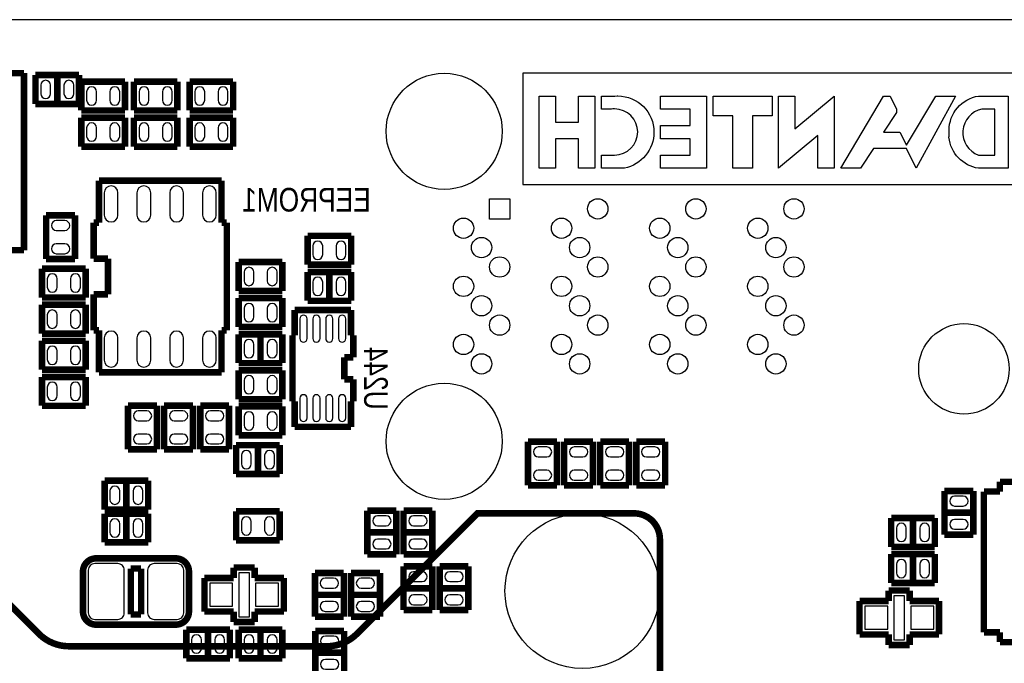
# Model space of a CAD drawing. Extents: x 0 to 181, y -28 to 74.
# Tile 11 of 13: x 108 to 146, y 49 to 74. Entities that reach past the tile are written whole.
import ezdxf
from ezdxf.enums import TextEntityAlignment as Align

# ---------------------------------------------------------------- set-up
doc = ezdxf.new("R2010")
doc.units = 0
doc.layers.add('DXF_BOT', color=7, linetype='CONTINUOUS')

msp = doc.modelspace()

# ---------------------------------------------------------------- linework, layer by layer
at = {"layer": 'DXF_BOT'}
for points in [[(0.040386, 5.266182), (6.040374, 5.266182), (6.040374, 1.066292), (13.640308, 1.066292), (13.640308, 0.066294), (167.140382, 0.066294), (167.140382, 3.316224, -0.414214), (168.14038, 4.316222), (179.83327, 4.316222, 0.199006), (180.186838, 4.46278), (180.493924, 4.769866, 0.198726), (180.640228, 5.123434), (180.640228, 68.509134, 0.198726), (180.493924, 68.862702), (180.186838, 69.169788, 0.199006), (179.83327, 69.316346), (168.14038, 69.316346, -0.414214), (167.140382, 70.316344), (167.140382, 73.566274), (22.64029, 73.566274), (22.64029, 71.966328), (14.400276, 71.966328), (14.400276, 72.4662), (0.040386, 72.4662)], [(108.325412, 71.0311), (108.325412, 70.7009, 1), (108.706412, 70.7009), (108.706412, 71.0311, 1)], [(109.225588, 71.0311), (109.225588, 70.7009, 1), (109.606588, 70.7009), (109.606588, 71.0311, 1)], [(110.484412, 70.4469), (110.484412, 70.7771, 1), (110.103412, 70.7771), (110.103412, 70.4469, 1)], [(111.384588, 70.4469), (111.384588, 70.7771, 1), (111.003588, 70.7771), (111.003588, 70.4469, 1)], [(112.516412, 70.4469), (112.516412, 70.7771, 1), (112.135412, 70.7771), (112.135412, 70.4469, 1)], [(113.416588, 70.4469), (113.416588, 70.7771, 1), (113.035588, 70.7771), (113.035588, 70.4469, 1)], [(114.675412, 70.4469), (114.675412, 70.7771, 1), (114.294412, 70.7771), (114.294412, 70.4469, 1)], [(115.575588, 70.4469), (115.575588, 70.7771, 1), (115.194588, 70.7771), (115.194588, 70.4469, 1)], [(130.937, 67.818), (130.048, 67.818), (130.048, 68.326), (130.556, 68.326, 1), (130.556, 70.11416, 0.035669), (130.429, 70.104), (130.048, 70.104), (130.048, 70.612), (130.55854, 70.612), (130.64744, 70.61454), (130.68046, 70.61454, -0.413153), (132.08, 69.215, -0.3521), (130.937, 67.818)], [(145.796, 67.818), (144.653, 67.818, -0.345938), (143.50746, 69.01688), (143.50746, 69.01942, -0.015935), (143.51, 69.088), (143.51, 69.28104, -0.369514), (144.653, 70.612), (145.796, 70.612)], [(145.288, 70.104), (144.78, 70.104, 0.755546), (144.653, 68.326), (145.288, 68.326)], [(110.484412, 69.0499), (110.484412, 69.3801, 1), (110.103412, 69.3801), (110.103412, 69.0499, 1)], [(111.384588, 69.0499), (111.384588, 69.3801, 1), (111.003588, 69.3801), (111.003588, 69.0499, 1)], [(112.135412, 69.3801), (112.135412, 69.0499, 1), (112.516412, 69.0499), (112.516412, 69.3801, 1)], [(113.035588, 69.3801), (113.035588, 69.0499, 1), (113.416588, 69.0499), (113.416588, 69.3801, 1)], [(114.294412, 69.3801), (114.294412, 69.0499, 1), (114.675412, 69.0499), (114.675412, 69.3801, 1)], [(115.194588, 69.3801), (115.194588, 69.0499, 1), (115.575588, 69.0499), (115.575588, 69.3801, 1)], [(111.3155, 66.004694), (111.3155, 66.868294, 1), (110.7821, 66.868294), (110.7821, 66.004694, 1)], [(112.5855, 66.004694), (112.5855, 66.868294, 1), (112.0521, 66.868294), (112.0521, 66.004694, 1)], [(113.8555, 66.004694), (113.8555, 66.868294, 1), (113.3221, 66.868294), (113.3221, 66.004694, 1)], [(115.1255, 66.004694), (115.1255, 66.868294, 1), (114.5921, 66.868294), (114.5921, 66.004694, 1)], [(109.2581, 65.791588), (108.9279, 65.791588, 1), (108.9279, 65.410588), (109.2581, 65.410588, 1)], [(109.2581, 64.891412), (108.9279, 64.891412, 1), (108.9279, 64.510412), (109.2581, 64.510412, 1)], [(118.866412, 64.8081), (118.866412, 64.4779, 1), (119.247412, 64.4779), (119.247412, 64.8081, 1)], [(119.766588, 64.8081), (119.766588, 64.4779, 1), (120.147588, 64.4779), (120.147588, 64.8081, 1)], [(108.960412, 63.2079), (108.960412, 63.5381, 1), (108.579412, 63.5381), (108.579412, 63.2079, 1)], [(109.860588, 63.2079), (109.860588, 63.5381, 1), (109.479588, 63.5381), (109.479588, 63.2079, 1)], [(116.199412, 63.7921), (116.199412, 63.4619, 1), (116.580412, 63.4619), (116.580412, 63.7921, 1)], [(117.099588, 63.7921), (117.099588, 63.4619, 1), (117.480588, 63.4619), (117.480588, 63.7921, 1)], [(119.247412, 63.0809), (119.247412, 63.4111, 1), (118.866412, 63.4111), (118.866412, 63.0809, 1)], [(120.147588, 63.0809), (120.147588, 63.4111, 1), (119.766588, 63.4111), (119.766588, 63.0809, 1)], [(116.199412, 62.3951), (116.199412, 62.0649, 1), (116.580412, 62.0649), (116.580412, 62.3951, 1)], [(117.099588, 62.3951), (117.099588, 62.0649, 1), (117.480588, 62.0649), (117.480588, 62.3951, 1)], [(108.579412, 62.1411), (108.579412, 61.8109, 1), (108.960412, 61.8109), (108.960412, 62.1411, 1)], [(109.479588, 62.1411), (109.479588, 61.8109, 1), (109.860588, 61.8109), (109.860588, 62.1411, 1)], [(118.363238, 61.991494), (118.363238, 61.229494, 1), (118.642638, 61.229494), (118.642638, 61.991494, 1)], [(118.863364, 61.991494), (118.863364, 61.229494, 1), (119.142764, 61.229494), (119.142764, 61.991494, 1)], [(119.363236, 61.991494), (119.363236, 61.229494, 1), (119.642636, 61.229494), (119.642636, 61.991494, 1)], [(119.863362, 61.991494), (119.863362, 61.229494, 1), (120.142762, 61.229494), (120.142762, 61.991494, 1)], [(111.3155, 60.385706), (111.3155, 61.249306, 1), (110.7821, 61.249306), (110.7821, 60.385706, 1)], [(112.5855, 60.385706), (112.5855, 61.249306, 1), (112.0521, 61.249306), (112.0521, 60.385706, 1)], [(113.8555, 60.385706), (113.8555, 61.249306, 1), (113.3221, 61.249306), (113.3221, 60.385706, 1)], [(115.1255, 60.385706), (115.1255, 61.249306, 1), (114.5921, 61.249306), (114.5921, 60.385706, 1)], [(116.580412, 60.6679), (116.580412, 60.9981, 1), (116.199412, 60.9981), (116.199412, 60.6679, 1)], [(117.480588, 60.6679), (117.480588, 60.9981, 1), (117.099588, 60.9981), (117.099588, 60.6679, 1)], [(108.960412, 60.4139), (108.960412, 60.7441, 1), (108.579412, 60.7441), (108.579412, 60.4139, 1)], [(109.860588, 60.4139), (109.860588, 60.7441, 1), (109.479588, 60.7441), (109.479588, 60.4139, 1)], [(108.579412, 59.3471), (108.579412, 59.0169, 1), (108.960412, 59.0169), (108.960412, 59.3471, 1)], [(109.479588, 59.3471), (109.479588, 59.0169, 1), (109.860588, 59.0169), (109.860588, 59.3471, 1)], [(116.580412, 59.2709), (116.580412, 59.6011, 1), (116.199412, 59.6011), (116.199412, 59.2709, 1)], [(117.480588, 59.2709), (117.480588, 59.6011, 1), (117.099588, 59.6011), (117.099588, 59.2709, 1)], [(118.363238, 58.912506), (118.363238, 58.150506, 1), (118.642638, 58.150506), (118.642638, 58.912506, 1)], [(118.863364, 58.912506), (118.863364, 58.150506, 1), (119.142764, 58.150506), (119.142764, 58.912506, 1)], [(119.363236, 58.912506), (119.363236, 58.150506, 1), (119.642636, 58.150506), (119.642636, 58.912506, 1)], [(119.863362, 58.912506), (119.863362, 58.150506, 1), (120.142762, 58.150506), (120.142762, 58.912506, 1)], [(112.4331, 58.425588), (112.1029, 58.425588, 1), (112.1029, 58.044588), (112.4331, 58.044588, 1)], [(113.8301, 58.425588), (113.4999, 58.425588, 1), (113.4999, 58.044588), (113.8301, 58.044588, 1)], [(115.2271, 58.425588), (114.8969, 58.425588, 1), (114.8969, 58.044588), (115.2271, 58.044588, 1)], [(116.580412, 57.8739), (116.580412, 58.2041, 1), (116.199412, 58.2041), (116.199412, 57.8739, 1)], [(117.480588, 57.8739), (117.480588, 58.2041, 1), (117.099588, 58.2041), (117.099588, 57.8739, 1)], [(112.4331, 57.525412), (112.1029, 57.525412, 1), (112.1029, 57.144412), (112.4331, 57.144412, 1)], [(113.8301, 57.525412), (113.4999, 57.525412, 1), (113.4999, 57.144412), (113.8301, 57.144412, 1)], [(115.2271, 57.525412), (114.8969, 57.525412, 1), (114.8969, 57.144412), (115.2271, 57.144412, 1)], [(116.478812, 56.3753), (116.478812, 56.7055, 1), (116.097812, 56.7055), (116.097812, 56.3753, 1)], [(117.378988, 56.3753), (117.378988, 56.7055, 1), (116.997988, 56.7055), (116.997988, 56.3753, 1)], [(127.9271, 57.028588), (127.5969, 57.028588, 1), (127.5969, 56.647588), (127.9271, 56.647588, 1)], [(129.3241, 57.028588), (128.9939, 57.028588, 1), (128.9939, 56.647588), (129.3241, 56.647588, 1)], [(130.7211, 57.028588), (130.3909, 57.028588, 1), (130.3909, 56.647588), (130.7211, 56.647588, 1)], [(132.1181, 57.028588), (131.7879, 57.028588, 1), (131.7879, 56.647588), (132.1181, 56.647588, 1)], [(127.9271, 56.128412), (127.5969, 56.128412, 1), (127.5969, 55.747412), (127.9271, 55.747412, 1)], [(129.3241, 56.128412), (128.9939, 56.128412, 1), (128.9939, 55.747412), (129.3241, 55.747412, 1)], [(130.7211, 56.128412), (130.3909, 56.128412, 1), (130.3909, 55.747412), (130.7211, 55.747412, 1)], [(132.1181, 56.128412), (131.7879, 56.128412, 1), (131.7879, 55.747412), (132.1181, 55.747412, 1)], [(111.004096, 55.327804), (111.004096, 54.997604, 1), (111.385096, 54.997604), (111.385096, 55.327804, 1)], [(111.904272, 55.327804), (111.904272, 54.997604, 1), (112.285272, 54.997604), (112.285272, 55.327804, 1)], [(144.0561, 55.123588), (143.7259, 55.123588, 1), (143.7259, 54.742588), (144.0561, 54.742588, 1)], [(111.004096, 54.057804), (111.004096, 53.727604, 1), (111.385096, 53.727604), (111.385096, 54.057804, 1)], [(111.904272, 54.057804), (111.904272, 53.727604, 1), (112.285272, 53.727604), (112.285272, 54.057804, 1)], [(116.097812, 54.1401), (116.097812, 53.8099, 1), (116.478812, 53.8099), (116.478812, 54.1401, 1)], [(116.997988, 54.1401), (116.997988, 53.8099, 1), (117.378988, 53.8099), (117.378988, 54.1401, 1)], [(121.3739, 53.980588), (121.7041, 53.980588, 1), (121.7041, 54.361588), (121.3739, 54.361588, 1)], [(122.7709, 53.980588), (123.1011, 53.980588, 1), (123.1011, 54.361588), (122.7709, 54.361588, 1)], [(144.0561, 54.223412), (143.7259, 54.223412, 1), (143.7259, 53.842412), (144.0561, 53.842412, 1)], [(141.853412, 53.5559), (141.853412, 53.8861, 1), (141.472412, 53.8861), (141.472412, 53.5559, 1)], [(142.753588, 53.5559), (142.753588, 53.8861, 1), (142.372588, 53.8861), (142.372588, 53.5559, 1)], [(121.3739, 53.080412), (121.7041, 53.080412, 1), (121.7041, 53.461412), (121.3739, 53.461412, 1)], [(122.7709, 53.080412), (123.1011, 53.080412, 1), (123.1011, 53.461412), (122.7709, 53.461412, 1)], [(141.853412, 52.1589), (141.853412, 52.4891, 1), (141.472412, 52.4891), (141.472412, 52.1589, 1)], [(142.753588, 52.1589), (142.753588, 52.4891, 1), (142.372588, 52.4891), (142.372588, 52.1589, 1)], [(111.308388, 52.5145), (110.419388, 52.5145, 0.414214), (110.165388, 52.2605), (110.165388, 50.6095, 0.414214), (110.419388, 50.3555), (111.308388, 50.3555, 0.414214), (111.562388, 50.6095), (111.562388, 52.2605, 0.414214), (111.308388, 52.5145)], [(113.608612, 52.5145), (112.719612, 52.5145, 0.414214), (112.465612, 52.2605), (112.465612, 50.6095, 0.414214), (112.719612, 50.3555), (113.608612, 50.3555, 0.414214), (113.862612, 50.6095), (113.862612, 52.2605, 0.414214), (113.608612, 52.5145)], [(119.3419, 51.567588), (119.6721, 51.567588, 1), (119.6721, 51.948588), (119.3419, 51.948588, 1)], [(120.7389, 51.567588), (121.0691, 51.567588, 1), (121.0691, 51.948588), (120.7389, 51.948588, 1)], [(122.7709, 51.821588), (123.1011, 51.821588, 1), (123.1011, 52.202588), (122.7709, 52.202588, 1)], [(124.1679, 51.821588), (124.4981, 51.821588, 1), (124.4981, 52.202588), (124.1679, 52.202588, 1)], [(122.7709, 50.921412), (123.1011, 50.921412, 1), (123.1011, 51.302412), (122.7709, 51.302412, 1)], [(124.1679, 50.921412), (124.4981, 50.921412, 1), (124.4981, 51.302412), (124.1679, 51.302412, 1)], [(119.3419, 50.667412), (119.6721, 50.667412, 1), (119.6721, 51.048412), (119.3419, 51.048412, 1)], [(120.7389, 50.667412), (121.0691, 50.667412, 1), (121.0691, 51.048412), (120.7389, 51.048412, 1)], [(114.548412, 49.2379), (114.548412, 49.5681, 1), (114.167412, 49.5681), (114.167412, 49.2379, 1)], [(115.448588, 49.2379), (115.448588, 49.5681, 1), (115.067588, 49.5681), (115.067588, 49.2379, 1)], [(116.199412, 49.5681), (116.199412, 49.2379, 1), (116.580412, 49.2379), (116.580412, 49.5681, 1)], [(117.099588, 49.5681), (117.099588, 49.2379, 1), (117.480588, 49.2379), (117.480588, 49.5681, 1)], [(119.683784, 49.707292), (119.353584, 49.707292, 1), (119.353584, 49.326292), (119.683784, 49.326292, 1)], [(119.683784, 48.807116), (119.353584, 48.807116, 1), (119.353584, 48.426116), (119.683784, 48.426116, 1)]]:
    msp.add_lwpolyline(points, format="xyb", close=True, dxfattribs=at)
at = {"layer": 'DXF_BOT', "const_width": 0.254}
for points in [[(107.674918, 71.498968), (104.534716, 71.498968)], [(107.675172, 64.645032), (107.675172, 71.498968)], [(109.809788, 71.4248), (108.122212, 71.4248)], [(108.122212, 71.4248), (108.122212, 70.3072)], [(108.966, 70.3072), (108.966, 71.4248)], [(109.809788, 70.3072), (109.809788, 71.4248)], [(109.900212, 71.1708), (109.900212, 70.0532)], [(111.587788, 71.1708), (109.900212, 71.1708)], [(111.587788, 70.0532), (111.587788, 71.1708)], [(111.932212, 71.1708), (111.932212, 70.0532)], [(113.619788, 71.1708), (111.932212, 71.1708)], [(113.619788, 70.0532), (113.619788, 71.1708)], [(114.091212, 71.1708), (114.091212, 70.0532)], [(115.778788, 71.1708), (114.091212, 71.1708)], [(115.778788, 70.0532), (115.778788, 71.1708)], [(108.122212, 70.3072), (109.809788, 70.3072)], [(109.900212, 70.0532), (111.587788, 70.0532)], [(111.932212, 70.0532), (113.619788, 70.0532)], [(114.091212, 70.0532), (115.778788, 70.0532)], [(109.900212, 69.7738), (109.900212, 68.6562)], [(111.587788, 69.7738), (109.900212, 69.7738)], [(111.587788, 68.6562), (111.587788, 69.7738)], [(113.619788, 69.7738), (111.932212, 69.7738)], [(111.932212, 69.7738), (111.932212, 68.6562)], [(113.619788, 68.6562), (113.619788, 69.7738)], [(115.778788, 69.7738), (114.091212, 69.7738)], [(114.091212, 69.7738), (114.091212, 68.6562)], [(115.778788, 68.6562), (115.778788, 69.7738)], [(109.900212, 68.6562), (111.587788, 68.6562)], [(111.932212, 68.6562), (113.619788, 68.6562)], [(114.091212, 68.6562), (115.778788, 68.6562)], [(110.5789, 67.338194), (110.5789, 65.7098)], [(115.3287, 67.338194), (110.5789, 67.338194)], [(115.3287, 65.7098), (115.3287, 67.338194)], [(109.6518, 65.994788), (108.5342, 65.994788)], [(108.5342, 65.994788), (108.5342, 64.307212)], [(109.6518, 64.307212), (109.6518, 65.994788)], [(110.5789, 65.7098), (110.3757, 65.7098)], [(110.3757, 65.7098), (110.3757, 64.321182)], [(115.5319, 65.7098), (115.3287, 65.7098)], [(115.5319, 61.5442), (115.5319, 65.7098)], [(120.350788, 65.2018), (118.663212, 65.2018)], [(118.663212, 65.2018), (118.663212, 64.0842)], [(120.350788, 64.0842), (120.350788, 65.2018)], [(99.843082, 64.645032), (107.674918, 64.645032)], [(108.5342, 64.307212), (109.6518, 64.307212)], [(110.3757, 64.321182), (110.931198, 64.321182)], [(110.931198, 64.321182), (110.931198, 62.932818)], [(117.683788, 64.1858), (115.996212, 64.1858)], [(115.996212, 64.1858), (115.996212, 63.0682)], [(117.683788, 63.0682), (117.683788, 64.1858)], [(118.663212, 64.0842), (120.350788, 64.0842)], [(108.376212, 63.9318), (108.376212, 62.8142)], [(110.063788, 63.9318), (108.376212, 63.9318)], [(110.063788, 62.8142), (110.063788, 63.9318)], [(120.350788, 63.8048), (118.663212, 63.8048)], [(118.663212, 63.8048), (118.663212, 62.6872)], [(119.507, 63.8048), (119.507, 62.6872)], [(120.350788, 62.6872), (120.350788, 63.8048)], [(108.376212, 62.8142), (110.063788, 62.8142)], [(110.931198, 62.932818), (110.3757, 62.932818)], [(110.3757, 62.932818), (110.3757, 61.5442)], [(115.996212, 63.0682), (117.683788, 63.0682)], [(110.063788, 62.5348), (108.376212, 62.5348)], [(108.376212, 62.5348), (108.376212, 61.4172)], [(110.063788, 61.4172), (110.063788, 62.5348)], [(117.683788, 62.7888), (115.996212, 62.7888)], [(115.996212, 62.7888), (115.996212, 61.6712)], [(117.683788, 61.6712), (117.683788, 62.7888)], [(118.663212, 62.6872), (120.350788, 62.6872)], [(120.345962, 62.334394), (118.160038, 62.334394)], [(118.160038, 62.334394), (118.160038, 61.348112)], [(120.345962, 61.348112), (120.345962, 62.334394)], [(115.996212, 61.6712), (117.683788, 61.6712)], [(108.376212, 61.4172), (110.063788, 61.4172)], [(110.3757, 61.5442), (110.5789, 61.5442)], [(110.5789, 61.5442), (110.5789, 59.915806)], [(115.3287, 59.915806), (115.3287, 61.5442)], [(115.3287, 61.5442), (115.5319, 61.5442)], [(117.683788, 61.3918), (115.996212, 61.3918)], [(115.996212, 61.3918), (115.996212, 60.2742)], [(116.84, 61.3918), (116.84, 60.2742)], [(117.683788, 60.2742), (117.683788, 61.3918)], [(118.160038, 61.348112), (118.075964, 61.348112)], [(118.075964, 61.348112), (118.075964, 58.793888)], [(120.430036, 61.348112), (120.345962, 61.348112)], [(120.430036, 60.496704), (120.430036, 61.348112)], [(108.376212, 61.1378), (108.376212, 60.0202)], [(110.063788, 61.1378), (108.376212, 61.1378)], [(110.063788, 60.0202), (110.063788, 61.1378)], [(115.996212, 60.2742), (117.683788, 60.2742)], [(120.089422, 59.645296), (120.089422, 60.496704)], [(120.089422, 60.496704), (120.430036, 60.496704)], [(108.376212, 60.0202), (110.063788, 60.0202)], [(110.5789, 59.915806), (115.3287, 59.915806)], [(115.996212, 59.9948), (115.996212, 58.8772)], [(117.683788, 59.9948), (115.996212, 59.9948)], [(117.683788, 58.8772), (117.683788, 59.9948)], [(110.063788, 59.7408), (108.376212, 59.7408)], [(108.376212, 59.7408), (108.376212, 58.6232)], [(110.063788, 58.6232), (110.063788, 59.7408)], [(120.430036, 59.645296), (120.089422, 59.645296)], [(120.430036, 58.793888), (120.430036, 59.645296)], [(108.376212, 58.6232), (110.063788, 58.6232)], [(112.8268, 58.628788), (111.7092, 58.628788)], [(111.7092, 58.628788), (111.7092, 56.941212)], [(112.8268, 56.941212), (112.8268, 58.628788)], [(114.2238, 58.628788), (113.1062, 58.628788)], [(113.1062, 58.628788), (113.1062, 56.941212)], [(114.2238, 56.941212), (114.2238, 58.628788)], [(115.6208, 58.628788), (114.5032, 58.628788)], [(114.5032, 58.628788), (114.5032, 56.941212)], [(115.6208, 56.941212), (115.6208, 58.628788)], [(115.996212, 58.8772), (117.683788, 58.8772)], [(118.075964, 58.793888), (118.160038, 58.793888)], [(118.160038, 58.793888), (118.160038, 57.807606)], [(120.345962, 57.807606), (120.345962, 58.793888)], [(120.345962, 58.793888), (120.430036, 58.793888)], [(115.996212, 58.5978), (115.996212, 57.4802)], [(117.683788, 58.5978), (115.996212, 58.5978)], [(117.683788, 57.4802), (117.683788, 58.5978)], [(115.996212, 57.4802), (117.683788, 57.4802)], [(118.160038, 57.807606), (120.345962, 57.807606)], [(117.582188, 57.0992), (115.894612, 57.0992)], [(115.894612, 57.0992), (115.894612, 55.9816)], [(116.7384, 57.0992), (116.7384, 55.9816)], [(117.582188, 55.9816), (117.582188, 57.0992)], [(128.3208, 57.231788), (127.2032, 57.231788)], [(127.2032, 57.231788), (127.2032, 55.544212)], [(128.3208, 55.544212), (128.3208, 57.231788)], [(129.7178, 57.231788), (128.6002, 57.231788)], [(128.6002, 57.231788), (128.6002, 55.544212)], [(129.7178, 55.544212), (129.7178, 57.231788)], [(131.1148, 57.231788), (129.9972, 57.231788)], [(129.9972, 57.231788), (129.9972, 55.544212)], [(131.1148, 55.544212), (131.1148, 57.231788)], [(132.5118, 57.231788), (131.3942, 57.231788)], [(131.3942, 57.231788), (131.3942, 55.544212)], [(132.5118, 55.544212), (132.5118, 57.231788)], [(111.7092, 56.941212), (112.8268, 56.941212)], [(113.1062, 56.941212), (114.2238, 56.941212)], [(114.5032, 56.941212), (115.6208, 56.941212)], [(115.894612, 55.9816), (117.582188, 55.9816)], [(112.488472, 55.721504), (110.800896, 55.721504)], [(110.800896, 55.721504), (110.800896, 54.603904)], [(111.644684, 54.603904), (111.644684, 55.721504)], [(112.488472, 54.603904), (112.488472, 55.721504)], [(147.8915, 55.68061), (145.4785, 55.68061)], [(145.4785, 55.68061), (145.4785, 55.304944)], [(127.2032, 55.544212), (128.3208, 55.544212)], [(128.6002, 55.544212), (129.7178, 55.544212)], [(129.9972, 55.544212), (131.1148, 55.544212)], [(131.3942, 55.544212), (132.5118, 55.544212)], [(143.3322, 55.326788), (143.3322, 53.639212)], [(144.4498, 55.326788), (143.3322, 55.326788)], [(144.4498, 53.639212), (144.4498, 55.326788)], [(145.4785, 55.304944), (144.857978, 55.304944)], [(144.857978, 55.304944), (144.857978, 49.851056)], [(110.800896, 54.603904), (112.488472, 54.603904)], [(112.488472, 54.451504), (110.800896, 54.451504)], [(110.800896, 54.451504), (110.800896, 53.333904)], [(111.644684, 53.333904), (111.644684, 54.451504)], [(112.488472, 53.333904), (112.488472, 54.451504)], [(117.582188, 54.5338), (115.894612, 54.5338)], [(115.894612, 54.5338), (115.894612, 53.4162)], [(117.582188, 53.4162), (117.582188, 54.5338)], [(122.0978, 54.564788), (120.9802, 54.564788)], [(120.9802, 54.564788), (120.9802, 52.877212)], [(122.0978, 52.877212), (122.0978, 54.564788)], [(123.4948, 54.564788), (122.3772, 54.564788)], [(122.3772, 54.564788), (122.3772, 52.877212)], [(123.4948, 52.877212), (123.4948, 54.564788)], [(143.3322, 54.483), (144.4498, 54.483)], [(142.956788, 54.2798), (141.269212, 54.2798)], [(141.269212, 54.2798), (141.269212, 53.1622)], [(142.113, 54.2798), (142.113, 53.1622)], [(142.956788, 53.1622), (142.956788, 54.2798)], [(122.0978, 53.721), (120.9802, 53.721)], [(123.4948, 53.721), (122.3772, 53.721)], [(110.800896, 53.333904), (112.488472, 53.333904)], [(115.894612, 53.4162), (117.582188, 53.4162)], [(143.3322, 53.639212), (144.4498, 53.639212)], [(141.269212, 53.1622), (142.956788, 53.1622)], [(120.9802, 52.877212), (122.0978, 52.877212)], [(122.3772, 52.877212), (123.4948, 52.877212)], [(142.956788, 52.8828), (141.269212, 52.8828)], [(141.269212, 52.8828), (141.269212, 51.7652)], [(142.113, 52.8828), (142.113, 51.7652)], [(142.956788, 51.7652), (142.956788, 52.8828)], [(112.213898, 52.324), (111.814102, 52.324)], [(111.814102, 52.324), (111.814102, 50.546)], [(112.213898, 50.546), (112.213898, 52.324)], [(116.6114, 52.3621), (115.7986, 52.3621)], [(115.7986, 52.3621), (115.7986, 51.9557)], [(116.6114, 51.9557), (116.6114, 52.3621)], [(120.0658, 52.151788), (118.9482, 52.151788)], [(118.9482, 52.151788), (118.9482, 50.464212)], [(120.0658, 50.464212), (120.0658, 52.151788)], [(121.4628, 52.151788), (120.3452, 52.151788)], [(120.3452, 52.151788), (120.3452, 50.464212)], [(121.4628, 50.464212), (121.4628, 52.151788)], [(123.4948, 52.405788), (122.3772, 52.405788)], [(122.3772, 52.405788), (122.3772, 50.718212)], [(123.4948, 50.718212), (123.4948, 52.405788)], [(124.8918, 52.405788), (123.7742, 52.405788)], [(123.7742, 52.405788), (123.7742, 50.718212)], [(124.8918, 50.718212), (124.8918, 52.405788)], [(115.7986, 51.9557), (114.667284, 51.9557)], [(114.667284, 51.9557), (114.667284, 50.6603)], [(117.742716, 51.9557), (116.6114, 51.9557)], [(117.742716, 50.6603), (117.742716, 51.9557)], [(141.269212, 51.7652), (142.956788, 51.7652)], [(123.4948, 51.562), (122.3772, 51.562)], [(124.8918, 51.562), (123.7742, 51.562)], [(141.1732, 51.4731), (141.1732, 51.0667)], [(141.986, 51.4731), (141.1732, 51.4731)], [(141.986, 51.0667), (141.986, 51.4731)], [(120.0658, 51.308), (118.9482, 51.308)], [(121.4628, 51.308), (120.3452, 51.308)], [(141.1732, 51.0667), (140.041884, 51.0667)], [(140.041884, 51.0667), (140.041884, 49.7713)], [(143.117316, 51.0667), (141.986, 51.0667)], [(143.117316, 49.7713), (143.117316, 51.0667)], [(114.667284, 50.6603), (115.7986, 50.6603)], [(115.7986, 50.6603), (115.7986, 50.2539)], [(116.6114, 50.2539), (116.6114, 50.6603)], [(116.6114, 50.6603), (117.742716, 50.6603)], [(122.3772, 50.718212), (123.4948, 50.718212)], [(123.7742, 50.718212), (124.8918, 50.718212)], [(111.814102, 50.546), (112.213898, 50.546)], [(115.7986, 50.2539), (116.6114, 50.2539)], [(118.9482, 50.464212), (120.0658, 50.464212)], [(120.3452, 50.464212), (121.4628, 50.464212)], [(115.651788, 49.9618), (113.964212, 49.9618)], [(113.964212, 49.9618), (113.964212, 48.8442)], [(114.808, 49.9618), (114.808, 48.8442)], [(115.651788, 48.8442), (115.651788, 49.9618)], [(117.683788, 49.9618), (115.996212, 49.9618)], [(115.996212, 49.9618), (115.996212, 48.8442)], [(116.84, 48.8442), (116.84, 49.9618)], [(117.683788, 48.8442), (117.683788, 49.9618)], [(118.959884, 49.910492), (118.959884, 48.222916)], [(120.077484, 49.910492), (118.959884, 49.910492)], [(120.077484, 48.222916), (120.077484, 49.910492)], [(144.857978, 49.851056), (145.4785, 49.851056)], [(145.4785, 49.851056), (145.4785, 49.47539)], [(140.041884, 49.7713), (141.1732, 49.7713)], [(141.1732, 49.7713), (141.1732, 49.3649)], [(141.986, 49.3649), (141.986, 49.7713)], [(141.986, 49.7713), (143.117316, 49.7713)], [(145.4785, 49.47539), (147.8915, 49.47539)], [(141.1732, 49.3649), (141.986, 49.3649)], [(113.964212, 48.8442), (115.651788, 48.8442)], [(115.996212, 48.8442), (117.683788, 48.8442)], [(118.959884, 49.066704), (120.077484, 49.066704)]]:
    msp.add_lwpolyline(points, dxfattribs=at)
at = {"layer": 'DXF_BOT'}
for points in [[(149.86, 71.501), (127, 71.501), (127, 67.183), (149.86, 67.183)], [(129.794, 67.818), (129.159, 67.818), (129.159, 68.961), (128.27, 68.961), (128.27, 67.818), (127.635, 67.818), (127.635, 70.612), (128.27, 70.612), (128.27, 69.596), (129.159, 69.596), (129.159, 70.612), (129.794, 70.612)], [(134.112, 67.818), (132.334, 67.818), (132.334, 68.326), (133.477, 68.326), (133.477, 68.961), (132.334, 68.961), (132.334, 69.469), (133.477, 69.469), (133.477, 70.104), (132.334, 70.104), (132.334, 70.612), (134.112, 70.612)], [(135.89, 67.818), (135.128, 67.818), (135.128, 69.85), (134.366, 69.85), (134.366, 70.612), (136.652, 70.612), (136.652, 69.85), (135.89, 69.85)], [(139.065, 67.818), (138.43, 67.818), (138.43, 69.088), (136.906, 67.818), (136.906, 70.612), (137.541, 70.612), (137.541, 69.342), (139.065, 70.612)], [(142.24, 67.818), (141.859, 68.58), (140.589, 68.58), (140.081, 67.818), (139.319, 67.818), (140.97, 70.612), (141.224, 70.612), (141.478, 70.104), (141.478, 69.977), (140.97, 69.215), (141.605, 69.215), (141.859, 68.707), (143.002, 70.612), (143.764, 70.612)], [(125.70841, 66.639694), (126.49581, 66.639694), (126.49581, 65.852294), (125.70841, 65.852294)], [(116.4082, 50.4571), (116.4082, 52.1589), (116.0018, 52.1589), (116.0018, 50.4571)], [(115.759484, 50.8635), (115.759484, 51.7525), (114.870484, 51.7525), (114.870484, 50.8635)], [(117.539516, 50.8635), (117.539516, 51.7525), (116.650516, 51.7525), (116.650516, 50.8635)], [(141.3764, 51.2699), (141.3764, 49.5681), (141.7828, 49.5681), (141.7828, 51.2699)], [(140.245084, 50.8635), (140.245084, 49.9745), (141.134084, 49.9745), (141.134084, 50.8635)], [(142.025116, 50.8635), (142.025116, 49.9745), (142.914116, 49.9745), (142.914116, 50.8635)]]:
    msp.add_lwpolyline(points, close=True, dxfattribs=at)
at = {"layer": 'DXF_BOT', "const_width": 0.254}
msp.add_lwpolyline([(132.309362, 19.670268), (132.309362, 25.741376), (127.6477, 30.403038, -0.198912), (127.164338, 31.569914), (127.164338, 41.56075, -0.198912), (127.6477, 42.727626), (132.309362, 47.389288), (132.309362, 53.460396, 0.414214), (131.309364, 54.460394), (125.238256, 54.460394), (120.576594, 49.798732, -0.198912), (119.409718, 49.31537), (109.418882, 49.31537, -0.198912), (108.252006, 49.798732), (103.590344, 54.460394), (97.519236, 54.460394, 0.414214), (96.519238, 53.460396), (96.519238, 47.389288), (101.1809, 42.727626, -0.198912), (101.664262, 41.56075), (101.664262, 31.569914, -0.198912), (101.1809, 30.403038), (96.519238, 25.741376), (96.519238, 19.670268, 0.414214)], format="xyb", dxfattribs=at)
msp.add_lwpolyline([(114.065812, 50.6603), (114.065812, 52.2097, 0.414214), (113.557812, 52.7177), (110.470188, 52.7177, 0.414214), (109.962188, 52.2097), (109.962188, 50.6603, 0.414214), (110.470188, 50.1523), (113.557812, 50.1523, 0.414214), (114.065812, 50.6603)], format="xyb", close=True, dxfattribs=at)
at = {"layer": 'DXF_BOT'}
for centre, radius in [((123.952, 69.245988), 2.2479), ((129.90195, 66.245994), 0.3937), ((133.702044, 66.245994), 0.3937), ((137.501884, 66.245994), 0.3937), ((124.702062, 65.495932), 0.3937), ((128.501902, 65.495932), 0.3937), ((132.301996, 65.495932), 0.3937), ((136.10209, 65.495932), 0.3937), ((125.402086, 64.746124), 0.3937), ((129.201926, 64.746124), 0.3937), ((133.00202, 64.746124), 0.3937), ((136.802114, 64.746124), 0.3937), ((126.10211, 63.996062), 0.3937), ((129.90195, 63.996062), 0.3937), ((133.702044, 63.996062), 0.3937), ((137.501884, 63.996062), 0.3937), ((124.702062, 63.246), 0.3937), ((128.501902, 63.246), 0.3937), ((132.301996, 63.246), 0.3937), ((136.10209, 63.246), 0.3937), ((125.402086, 62.495938), 0.3937), ((129.201926, 62.495938), 0.3937), ((133.00202, 62.495938), 0.3937), ((136.802114, 62.495938), 0.3937), ((126.10211, 61.745876), 0.3937), ((129.90195, 61.745876), 0.3937), ((133.702044, 61.745876), 0.3937), ((137.501884, 61.745876), 0.3937), ((144.087342, 60.051188), 1.7526), ((124.702062, 60.996068), 0.3937), ((128.501902, 60.996068), 0.3937), ((132.301996, 60.996068), 0.3937), ((136.10209, 60.996068), 0.3937), ((125.402086, 60.246006), 0.3937), ((129.201926, 60.246006), 0.3937), ((133.00202, 60.246006), 0.3937), ((136.802114, 60.246006), 0.3937), ((123.952, 57.246012), 2.2479), ((129.304288, 51.45532), 2.9972)]:
    msp.add_circle(centre, radius, dxfattribs=at)

# ---------------------------------------------------------------- texts
at = {"layer": 'DXF_BOT', "text_generation_flag": 2, "width": 0.833333}
msp.add_text('EEPROM1', height=0.9144, dxfattribs=at).set_placement((118.618, 66.1416), align=Align.CENTER)
msp.add_text('U244', height=0.9144, rotation=270, dxfattribs=at).set_placement((120.8532, 59.69), align=Align.CENTER)

doc.saveas('drawing.dxf')
